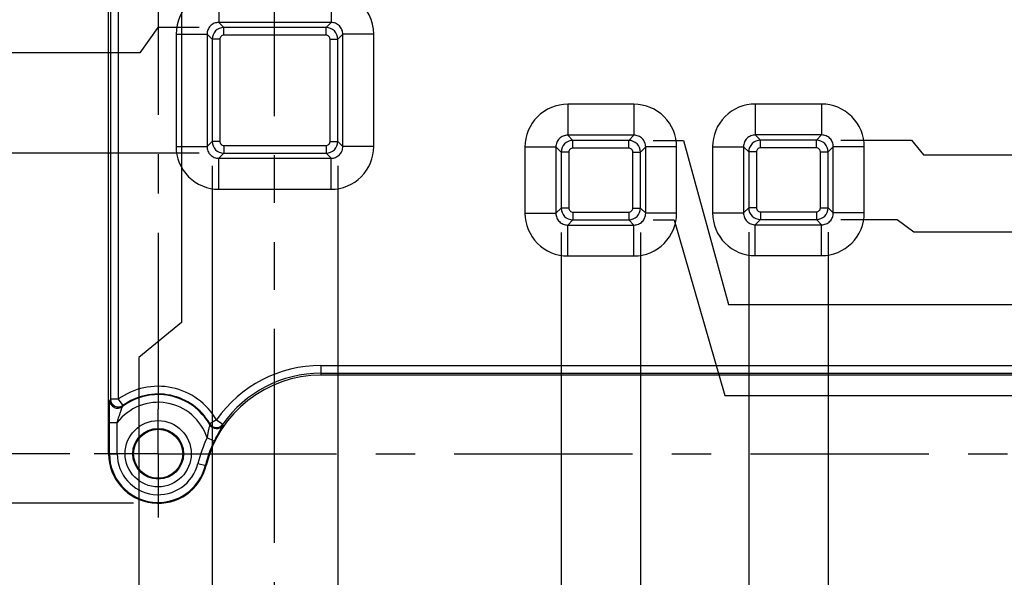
# Model space of a CAD drawing. Header units: inches. Extents: x 0 to 22, y 0 to 17.
# Tile 18 of 22: x 11.6 to 14.1, y 8.7 to 10.2. Entities that reach past the tile are written whole.
import ezdxf

# ---------------------------------------------------------------- set-up
doc = ezdxf.new("R2010")
doc.units = ezdxf.units.IN
doc.header["$LTSCALE"] = 1.21
doc.header["$MEASUREMENT"] = 0
doc.linetypes.add('CENTER', pattern=[0.6, 0.375, -0.075, 0.075, -0.075])
doc.linetypes.add('PHANTOM', pattern=[0.8, 0.45, -0.05, 0.1, -0.05, 0.1, -0.05])
doc.layers.get('0').update_dxf_attribs({"linetype": 'CONTINUOUS'})
for name, color, linetype in [('02___PRT_ALL_AXES', 7, 'CONTINUOUS'), ('DEFAULT_3', 7, 'PHANTOM'), ('DIMENSIONS', 7, 'CONTINUOUS')]:
    doc.layers.add(name, color=color, linetype=linetype)
doc.styles.get("Standard").update_dxf_attribs({"font": 'txt', "width": 0.8})
doc.dimstyles.new('DIMSTYLE_1', dxfattribs={"dimtxt": 0.15625, "dimasz": 0.1875, "dimexe": 0.125, "dimexo": 0.0625, "dimgap": 0.09, "dimtad": 0, "dimtih": 1, "dimtoh": 1, "dimzin": 4, "dimdsep": 46, "dimtxsty": 'STANDARD', "dimblk": '_FILLED', "dimblk1": '_FILLED', "dimblk2": '_FILLED', "dimcen": 0.09, "dimadec": 0, "dimazin": 0, "dimtfac": 1, "dimtofl": 0, "dimtmove": 0, "dimatfit": 3, "dimldrblk": '_FILLED', "dimfxl": 1, "dimtolj": 1, "dimtzin": 4, "dimarcsym": 0})

# ---------------------------------------------------------------- blocks, each defined once
blk = doc.blocks.new('*D3')
at = {"layer": 'DIMENSIONS', "color": 2, "linetype": 'CONTINUOUS'}
for p, q in [((11.9724, 10.2681), (11.9724, 9.3902)), ((11.9724, 9.3902), (11.8641, 9.3016)), ((11.8641, 9.3016), (11.8641, 8.2583))]:
    blk.add_line(p, q, dxfattribs=at)
at = {"layer": 'DIMENSIONS', "color": 2, "linetype": 'CONTINUOUS', "insert": (11.7859, 8.1802), "char_height": 0.15625, "width": 1.40625, "attachment_point": 3, "rotation": 90, "line_spacing_factor": 0.9}
blk.add_mtext('.185{\\Ftxt.shx;\\W1.000000;\\H0.156250; }[4.71]', dxfattribs=at)
blk = doc.blocks.new('_FILLED')
at = {"color": 0, "linetype": 'BYBLOCK'}
blk.add_solid([(0, 0), (-1, 0.167), (-1, -0.167)], dxfattribs=at)
blk = doc.blocks.new('*D4')
at = {"layer": 'DIMENSIONS', "color": 2, "linetype": 'CONTINUOUS'}
blk.add_line((12.0503, 9.7887), (12.0503, 8.2583), dxfattribs=at)
at = {"layer": 'DIMENSIONS', "color": 2, "linetype": 'CONTINUOUS', "insert": (11.9722, 8.1802), "char_height": 0.15625, "width": 1.40625, "attachment_point": 3, "rotation": 90, "line_spacing_factor": 0.9}
blk.add_mtext('.263{\\Ftxt.shx;\\W1.000000;\\H0.156250; }[6.69]', dxfattribs=at)
blk = doc.blocks.new('*D6')
at = {"layer": 'DIMENSIONS', "color": 2, "linetype": 'CONTINUOUS'}
blk.add_line((12.9385, 9.6192), (12.9385, 8.2583), dxfattribs=at)
at = {"layer": 'DIMENSIONS', "color": 2, "linetype": 'CONTINUOUS', "insert": (12.8604, 8.1802), "char_height": 0.15625, "width": 1.65625, "attachment_point": 3, "rotation": 90, "line_spacing_factor": 0.9}
blk.add_mtext('1.151{\\Ftxt.shx;\\W1.000000;\\H0.156250; }[29.25]', dxfattribs=at)
blk = doc.blocks.new('*D7')
at = {"layer": 'DIMENSIONS', "color": 2, "linetype": 'CONTINUOUS'}
blk.add_line((12.3702, 9.7887), (12.3702, 8.2583), dxfattribs=at)
at = {"layer": 'DIMENSIONS', "color": 2, "linetype": 'CONTINUOUS', "insert": (12.292, 8.1802), "char_height": 0.15625, "width": 1.53125, "attachment_point": 3, "rotation": 90, "line_spacing_factor": 0.9}
blk.add_mtext('.583{\\Ftxt.shx;\\W1.000000;\\H0.156250; }[14.81]', dxfattribs=at)
blk = doc.blocks.new('*D11')
at = {"layer": 'DIMENSIONS', "color": 2, "linetype": 'CONTINUOUS'}
blk.add_line((13.1406, 9.6192), (13.1406, 8.2583), dxfattribs=at)
at = {"layer": 'DIMENSIONS', "color": 2, "linetype": 'CONTINUOUS', "insert": (13.0625, 8.1802), "char_height": 0.15625, "width": 1.65625, "attachment_point": 3, "rotation": 90, "line_spacing_factor": 0.9}
blk.add_mtext('1.354{\\Ftxt.shx;\\W1.000000;\\H0.156250; }[34.38]', dxfattribs=at)
blk = doc.blocks.new('*D12')
at = {"layer": 'DIMENSIONS', "color": 2, "linetype": 'CONTINUOUS'}
blk.add_line((13.416, 9.6199), (13.416, 8.2583), dxfattribs=at)
at = {"layer": 'DIMENSIONS', "color": 2, "linetype": 'CONTINUOUS', "insert": (13.3378, 8.1802), "char_height": 0.15625, "width": 1.65625, "attachment_point": 3, "rotation": 90, "line_spacing_factor": 0.9}
blk.add_mtext('1.629{\\Ftxt.shx;\\W1.000000;\\H0.156250; }[41.37]', dxfattribs=at)
blk = doc.blocks.new('*D13')
at = {"layer": 'DIMENSIONS', "color": 2, "linetype": 'CONTINUOUS'}
blk.add_line((13.6181, 9.6199), (13.6181, 8.2583), dxfattribs=at)
at = {"layer": 'DIMENSIONS', "color": 2, "linetype": 'CONTINUOUS', "insert": (13.54, 8.1802), "char_height": 0.15625, "width": 1.65625, "attachment_point": 3, "rotation": 90, "line_spacing_factor": 0.9}
blk.add_mtext('1.831{\\Ftxt.shx;\\W1.000000;\\H0.156250; }[46.51]', dxfattribs=at)
blk = doc.blocks.new('*D14')
at = {"layer": 'DIMENSIONS', "color": 2, "linetype": 'CONTINUOUS'}
blk.add_line((14.1817, 9.8753), (14.1817, 8.2583), dxfattribs=at)
at = {"layer": 'DIMENSIONS', "color": 2, "linetype": 'CONTINUOUS', "insert": (14.1036, 8.1802), "char_height": 0.15625, "width": 1.65625, "attachment_point": 3, "rotation": 90, "line_spacing_factor": 0.9}
blk.add_mtext('2.395{\\Ftxt.shx;\\W1.000000;\\H0.156250; }[60.83]', dxfattribs=at)
blk = doc.blocks.new('*D15')
at = {"layer": 'DIMENSIONS', "color": 2, "linetype": 'CONTINUOUS'}
blk.add_line((14.4594, 9.8753), (14.4594, 8.2583), dxfattribs=at)
at = {"layer": 'DIMENSIONS', "color": 2, "linetype": 'CONTINUOUS', "insert": (14.3812, 8.1802), "char_height": 0.15625, "width": 1.65625, "attachment_point": 3, "rotation": 90, "line_spacing_factor": 0.9}
blk.add_mtext('2.672{\\Ftxt.shx;\\W1.000000;\\H0.156250; }[67.88]', dxfattribs=at)
blk = doc.blocks.new('*D32')
at = {"layer": 'DIMENSIONS', "color": 2, "linetype": 'CONTINUOUS'}
for p, q in [((13.6506, 9.8545), (13.8303, 9.8545)), ((13.8303, 9.8545), (13.8605, 9.8169)), ((13.8605, 9.8169), (16.2589, 9.8169))]:
    blk.add_line(p, q, dxfattribs=at)
at = {"layer": 'DIMENSIONS', "color": 2, "linetype": 'CONTINUOUS', "insert": (16.337, 9.8951), "char_height": 0.15625, "width": 1.65625, "attachment_point": 1, "line_spacing_factor": 0.9}
blk.add_mtext('2.202{\\Ftxt.shx;\\W1.000000;\\H0.156250; }[55.93]', dxfattribs=at)
blk = doc.blocks.new('*D33')
at = {"layer": 'DIMENSIONS', "color": 2, "linetype": 'CONTINUOUS'}
for p, q in [((13.1731, 9.8539), (13.2504, 9.8539)), ((13.2504, 9.8539), (13.3648, 9.4362)), ((13.3648, 9.4362), (16.2589, 9.4362))]:
    blk.add_line(p, q, dxfattribs=at)
at = {"layer": 'DIMENSIONS', "color": 2, "linetype": 'CONTINUOUS', "insert": (16.337, 9.5143), "char_height": 0.15625, "width": 1.65625, "attachment_point": 1, "line_spacing_factor": 0.9}
blk.add_mtext('2.203{\\Ftxt.shx;\\W1.000000;\\H0.156250; }[55.95]', dxfattribs=at)
blk = doc.blocks.new('*D34')
at = {"layer": 'DIMENSIONS', "color": 2, "linetype": 'CONTINUOUS'}
for p, q in [((13.1731, 9.6517), (13.2266, 9.6517)), ((13.2266, 9.6517), (13.3556, 9.2041)), ((13.3556, 9.2041), (16.2589, 9.2041))]:
    blk.add_line(p, q, dxfattribs=at)
at = {"layer": 'DIMENSIONS', "color": 2, "linetype": 'CONTINUOUS', "insert": (16.337, 9.2822), "char_height": 0.15625, "width": 1.65625, "attachment_point": 1, "line_spacing_factor": 0.9}
blk.add_mtext('2.405{\\Ftxt.shx;\\W1.000000;\\H0.156250; }[61.08]', dxfattribs=at)
blk = doc.blocks.new('*D35')
at = {"layer": 'DIMENSIONS', "color": 2, "linetype": 'CONTINUOUS'}
for p, q in [((13.6506, 9.6524), (13.7935, 9.6524)), ((13.7935, 9.6524), (13.8362, 9.6207)), ((13.8362, 9.6207), (16.2589, 9.6207))]:
    blk.add_line(p, q, dxfattribs=at)
at = {"layer": 'DIMENSIONS', "color": 2, "linetype": 'CONTINUOUS', "insert": (16.337, 9.6988), "char_height": 0.15625, "width": 1.65625, "attachment_point": 1, "line_spacing_factor": 0.9}
blk.add_mtext('2.404{\\Ftxt.shx;\\W1.000000;\\H0.156250; }[61.06]', dxfattribs=at)
blk = doc.blocks.new('*D36')
at = {"layer": 'DIMENSIONS', "color": 2, "linetype": 'CONTINUOUS'}
for p, q in [((11.9125, 10.1412), (11.8665, 10.0767)), ((12.0178, 10.1412), (11.9125, 10.1412)), ((11.8665, 10.0767), (11.1152, 10.0767))]:
    blk.add_line(p, q, dxfattribs=at)
at = {"layer": 'DIMENSIONS', "color": 2, "linetype": 'CONTINUOUS', "insert": (11.037, 10.1549), "char_height": 0.15625, "width": 1.65625, "attachment_point": 3, "line_spacing_factor": 0.9}
blk.add_mtext('1.915{\\Ftxt.shx;\\W1.000000;\\H0.156250; }[48.65]', dxfattribs=at)
blk = doc.blocks.new('*D37')
at = {"layer": 'DIMENSIONS', "color": 2, "linetype": 'CONTINUOUS'}
blk.add_line((12.0178, 9.8213), (11.1152, 9.8213), dxfattribs=at)
at = {"layer": 'DIMENSIONS', "color": 2, "linetype": 'CONTINUOUS', "insert": (11.037, 9.8994), "char_height": 0.15625, "width": 1.65625, "attachment_point": 3, "line_spacing_factor": 0.9}
blk.add_mtext('2.235{\\Ftxt.shx;\\W1.000000;\\H0.156250; }[56.77]', dxfattribs=at)
blk = doc.blocks.new('*D38')
at = {"layer": 'DIMENSIONS', "color": 2, "linetype": 'CONTINUOUS'}
for p, q in [((11.483, 9.1408), (11.1152, 9.1408)), ((11.5193, 9.0562), (11.483, 9.1408)), ((11.688, 9.0562), (11.5193, 9.0562))]:
    blk.add_line(p, q, dxfattribs=at)
at = {"layer": 'DIMENSIONS', "color": 2, "linetype": 'CONTINUOUS', "insert": (11.037, 9.2189), "char_height": 0.15625, "width": 1.65625, "attachment_point": 3, "line_spacing_factor": 0.9}
blk.add_mtext('3.000{\\Ftxt.shx;\\W1.000000;\\H0.156250; }[76.21]', dxfattribs=at)
blk = doc.blocks.new('*D39')
at = {"layer": 'DIMENSIONS', "color": 2, "linetype": 'CONTINUOUS'}
blk.add_line((11.8505, 8.9302), (11.1152, 8.9302), dxfattribs=at)
at = {"layer": 'DIMENSIONS', "color": 2, "linetype": 'CONTINUOUS', "insert": (11.037, 9.0083), "char_height": 0.15625, "width": 1.65625, "attachment_point": 3, "line_spacing_factor": 0.9}
blk.add_mtext('3.126{\\Ftxt.shx;\\W1.000000;\\H0.156250; }[79.41]', dxfattribs=at)

msp = doc.modelspace()

# ---------------------------------------------------------------- linework, layer by layer
at = {"color": 7, "linetype": 'CONTINUOUS'}
for p, q in [((11.787, 9.0562), (11.787, 11.9304)), ((11.7919, 11.7416), (11.7919, 9.1948)), ((11.8115, 11.7416), (11.8115, 9.1948)), ((12.0673, 10.2209), (12.0673, 10.1541)), ((12.3531, 10.2209), (12.3531, 10.1541)), ((12.0803, 10.1412), (12.0673, 10.1541)), ((12.3531, 10.1541), (12.0673, 10.1541)), ((12.3402, 10.1412), (12.3531, 10.1541)), ((11.9587, 10.1241), (11.9587, 9.8383)), ((11.9587, 10.1241), (12.0374, 10.1241)), ((12.0374, 10.1241), (12.0374, 9.8383)), ((12.0503, 10.1112), (12.0374, 10.1241)), ((12.0803, 10.1215), (12.0803, 10.1412)), ((12.3402, 10.1412), (12.0803, 10.1412)), ((12.3402, 10.1215), (12.3402, 10.1412)), ((12.3702, 10.1112), (12.3831, 10.1241)), ((12.3831, 9.8383), (12.3831, 10.1241)), ((12.4618, 10.1241), (12.3831, 10.1241)), ((12.4618, 9.8383), (12.4618, 10.1241)), ((12.0503, 10.1112), (12.0503, 9.8512)), ((12.07, 10.1112), (12.0503, 10.1112)), ((12.07, 10.1112), (12.07, 9.8512)), ((12.3402, 10.1215), (12.0803, 10.1215)), ((12.3505, 9.8512), (12.3505, 10.1112)), ((12.3505, 10.1112), (12.3702, 10.1112)), ((12.3702, 9.8512), (12.3702, 10.1112)), ((12.9553, 9.9457), (12.9553, 9.867)), ((13.1238, 9.9457), (12.9553, 9.9457)), ((13.1238, 9.9457), (13.1238, 9.867)), ((13.6013, 9.9464), (13.4328, 9.9464)), ((13.4328, 9.9464), (13.4328, 9.8677)), ((13.6013, 9.9464), (13.6013, 9.8677)), ((12.0503, 9.8512), (12.0374, 9.8383)), ((12.07, 9.8512), (12.0503, 9.8512)), ((12.3505, 9.8512), (12.3702, 9.8512)), ((12.3702, 9.8512), (12.3831, 9.8383)), ((12.9685, 9.8539), (12.9553, 9.867)), ((13.1238, 9.867), (12.9553, 9.867)), ((12.9685, 9.8342), (12.9685, 9.8539)), ((13.1106, 9.8539), (12.9685, 9.8539)), ((13.1106, 9.8539), (13.1238, 9.867)), ((13.1106, 9.8342), (13.1106, 9.8539)), ((13.6013, 9.8677), (13.4328, 9.8677)), ((13.4459, 9.8545), (13.4328, 9.8677)), ((13.5881, 9.8545), (13.4459, 9.8545)), ((13.4459, 9.8348), (13.4459, 9.8545)), ((13.5881, 9.8545), (13.6013, 9.8677)), ((13.5881, 9.8348), (13.5881, 9.8545)), ((11.9587, 9.8383), (12.0374, 9.8383)), ((12.0803, 9.8409), (12.0803, 9.8213)), ((12.0803, 9.8409), (12.3402, 9.8409)), ((12.3402, 9.8409), (12.3402, 9.8213)), ((12.4618, 9.8383), (12.3831, 9.8383)), ((12.8466, 9.8371), (12.8466, 9.6685)), ((12.8466, 9.8371), (12.9253, 9.8371)), ((12.9385, 9.8239), (12.9253, 9.8371)), ((12.9253, 9.8371), (12.9253, 9.6685)), ((12.9385, 9.8239), (12.9385, 9.6817)), ((12.9582, 9.8239), (12.9385, 9.8239)), ((12.9582, 9.8239), (12.9582, 9.6817)), ((13.1106, 9.8342), (12.9685, 9.8342)), ((13.121, 9.8239), (13.1406, 9.8239)), ((13.121, 9.6817), (13.121, 9.8239)), ((13.1406, 9.8239), (13.1538, 9.8371)), ((13.1406, 9.6817), (13.1406, 9.8239)), ((13.2325, 9.8371), (13.1538, 9.8371)), ((13.1538, 9.6685), (13.1538, 9.8371)), ((13.2325, 9.6685), (13.2325, 9.8371)), ((13.3241, 9.8377), (13.4028, 9.8377)), ((13.3241, 9.8377), (13.3241, 9.6692)), ((13.416, 9.8245), (13.4028, 9.8377)), ((13.4028, 9.8377), (13.4028, 9.6692)), ((13.4356, 9.8245), (13.416, 9.8245)), ((13.416, 9.8245), (13.416, 9.6824)), ((13.4356, 9.8245), (13.4356, 9.6824)), ((13.5881, 9.8348), (13.4459, 9.8348)), ((13.5984, 9.8245), (13.6181, 9.8245)), ((13.5984, 9.6824), (13.5984, 9.8245)), ((13.6181, 9.8245), (13.6313, 9.8377)), ((13.6181, 9.6824), (13.6181, 9.8245)), ((13.71, 9.8377), (13.6313, 9.8377)), ((13.6313, 9.6692), (13.6313, 9.8377)), ((13.71, 9.6692), (13.71, 9.8377)), ((12.0803, 9.8213), (12.0673, 9.8083)), ((12.0673, 9.7297), (12.0673, 9.8083)), ((12.0673, 9.8083), (12.3531, 9.8083)), ((12.0803, 9.8213), (12.3402, 9.8213)), ((12.3402, 9.8213), (12.3531, 9.8083)), ((12.3531, 9.7297), (12.3531, 9.8083)), ((12.0673, 9.7297), (12.3531, 9.7297)), ((12.9385, 9.6817), (12.9253, 9.6685)), ((12.9582, 9.6817), (12.9385, 9.6817)), ((13.121, 9.6817), (13.1406, 9.6817)), ((13.1406, 9.6817), (13.1538, 9.6685)), ((13.416, 9.6824), (13.4028, 9.6692)), ((13.4356, 9.6824), (13.416, 9.6824)), ((13.5984, 9.6824), (13.6181, 9.6824)), ((13.6181, 9.6824), (13.6313, 9.6692)), ((12.8466, 9.6685), (12.9253, 9.6685)), ((12.9685, 9.6517), (12.9553, 9.6385)), ((12.9685, 9.6714), (13.1106, 9.6714)), ((12.9685, 9.6714), (12.9685, 9.6517)), ((12.9685, 9.6517), (13.1107, 9.6517)), ((13.1106, 9.6714), (13.1106, 9.6517)), ((13.1107, 9.6517), (13.1238, 9.6385)), ((13.2325, 9.6685), (13.1538, 9.6685)), ((13.3241, 9.6692), (13.4028, 9.6692)), ((13.4459, 9.6524), (13.4328, 9.6392)), ((13.4459, 9.6721), (13.5881, 9.6721)), ((13.4459, 9.6721), (13.4459, 9.6524)), ((13.4459, 9.6524), (13.5881, 9.6524)), ((13.5881, 9.6721), (13.5881, 9.6524)), ((13.5881, 9.6524), (13.6013, 9.6392)), ((13.71, 9.6692), (13.6313, 9.6692)), ((12.9553, 9.6385), (13.1238, 9.6385)), ((12.9553, 9.5598), (12.9553, 9.6385)), ((13.1238, 9.5598), (13.1238, 9.6385)), ((13.4328, 9.6392), (13.6013, 9.6392)), ((13.4328, 9.5605), (13.4328, 9.6392)), ((13.6013, 9.5605), (13.6013, 9.6392)), ((12.9553, 9.5598), (13.1238, 9.5598)), ((13.4328, 9.5605), (13.6013, 9.5605)), ((12.3272, 9.2809), (12.3272, 9.2564)), ((12.3272, 9.2809), (14.3979, 9.2809)), ((12.3272, 9.2613), (14.3979, 9.2613)), ((14.3979, 9.2564), (12.3272, 9.2564)), ((11.8115, 9.1948), (11.7919, 9.1948)), ((11.8115, 9.1948), (11.8232, 9.1789)), ((11.7891, 9.0562), (11.7891, 9.1355)), ((11.7891, 9.1355), (11.8088, 9.1355)), ((11.8088, 9.0562), (11.8088, 9.1355)), ((12.0614, 9.1427), (12.0445, 9.1328)), ((12.0614, 9.1427), (12.0776, 9.1314)), ((12.0553, 9.0881), (12.0376, 9.0967)), ((11.787, 9.0562), (11.8088, 9.0562)), ((12.0144, 9.0318), (12.0355, 9.0267))]:
    msp.add_line(p, q, dxfattribs=at)
for radius in [0.0843, 0.0646, 0.0625]:
    msp.add_circle((11.913, 9.0562), radius, dxfattribs=at)
for centre, radius, start, end in [((12.0673, 10.1241), 0.1086, 128.6787, 180.012), ((12.3531, 10.1241), 0.1087, 359.9901, 53.6308), ((12.0803, 10.1112), 0.03, 90.0577, 179.9469), ((12.3402, 10.1112), 0.03, 0.0577, 89.9469), ((12.0803, 10.1112), 0.0103, 89.9994, 180.0006), ((12.3402, 10.1112), 0.0103, 359.9994, 90.0006), ((12.9553, 9.8371), 0.1087, 89.9883, 180.0115), ((13.1239, 9.8371), 0.1087, 359.9883, 90.0115), ((13.4327, 9.8377), 0.1087, 89.9883, 180.0115), ((13.6013, 9.8377), 0.1087, 359.9883, 90.0115), ((12.0803, 9.8513), 0.03, 180.0577, 269.9469), ((12.0803, 9.8512), 0.0103, 179.9994, 270.0006), ((12.3402, 9.8513), 0.03, 270.0577, 359.9469), ((12.3402, 9.8512), 0.0103, 269.9994, 0.0006), ((12.9685, 9.8238), 0.03, 90.0577, 179.9469), ((13.1106, 9.8238), 0.03, 0.0577, 89.9469), ((13.446, 9.8245), 0.03, 90.0577, 179.9469), ((13.5881, 9.8245), 0.03, 0.0577, 89.9469), ((12.0673, 9.8383), 0.1087, 179.9883, 270.0115), ((12.3531, 9.8383), 0.1087, 269.9883, 0.0115), ((12.9685, 9.8239), 0.0103, 89.9994, 180.0006), ((13.1106, 9.8239), 0.0103, 359.9994, 90.0006), ((13.4459, 9.8245), 0.0103, 89.9994, 180.0006), ((13.5881, 9.8245), 0.0103, 359.9994, 90.0006), ((12.9685, 9.6817), 0.03, 180.0577, 269.9469), ((12.9685, 9.6817), 0.0103, 179.9994, 270.0006), ((13.1106, 9.6817), 0.0103, 269.9994, 0.0006), ((13.1106, 9.6817), 0.03, 270.0577, 359.9469), ((13.446, 9.6824), 0.03, 180.0577, 269.9469), ((13.4459, 9.6824), 0.0103, 179.9994, 270.0006), ((13.5881, 9.6824), 0.03, 270.0577, 359.9469), ((13.5881, 9.6824), 0.0103, 269.9994, 0.0006), ((12.9553, 9.6685), 0.1087, 179.9883, 270.0115), ((13.1239, 9.6685), 0.1087, 269.9883, 0.0115), ((13.4327, 9.6692), 0.1087, 179.9883, 270.0115), ((13.6013, 9.6692), 0.1087, 269.9883, 0.0115), ((12.3272, 8.9564), 0.3245, 90, 144.9725), ((12.3272, 8.9564), 0.3, 90, 166.4513), ((12.3272, 8.9564), 0.3048, 90, 144.9725), ((11.913, 9.0562), 0.1718, 30.2232, 126.2203), ((11.913, 9.0562), 0.1507, 29.4704, 127.1698), ((11.913, 9.0562), 0.1521, 30.2232, 126.2203), ((12.1332, 9.0217), 0.3828, 153.1096, 153.5844), ((11.8116, 9.1949), 0.0197, 180.2116, 306.0086), ((11.913, 9.0562), 0.131, 18.0027, 142.7299), ((12.1458, 9.0354), 0.3531, 156.0198, 156.4877), ((11.2691, 9.2094), 0.7792, 354.1782, 354.358), ((12.0613, 9.1401), 0.0197, 209.6325, 325.2083), ((12.0615, 9.1427), 0.0197, 210.3799, 324.8157), ((11.288, 9.1418), 0.7897, 359.0612, 359.2459), ((12.3272, 8.9564), 0.3218, 154.1516, 166.4513), ((12.3272, 8.9564), 0.3021, 154.1516, 166.4513), ((11.913, 9.0562), 0.126, 180, 346.4513), ((11.913, 9.0562), 0.1239, 180, 346.4513), ((11.913, 9.0562), 0.1042, 180, 346.4513)]:
    msp.add_arc(centre, radius, start, end, dxfattribs=at)
for points, knots in [([(12.0673, 10.1541), (12.0634, 10.1541), (12.0555, 10.1526), (12.0455, 10.1459), (12.0389, 10.1359), (12.0373, 10.128), (12.0374, 10.1241)], [0, 0, 0, 0, 0.249744, 0.499999, 0.750255, 1, 1, 1, 1]), ([(12.3831, 10.1241), (12.3831, 10.128), (12.3816, 10.1359), (12.3749, 10.1459), (12.3649, 10.1526), (12.357, 10.1541), (12.3531, 10.1541)], [0, 0, 0, 0, 0.249744, 0.499999, 0.750255, 1, 1, 1, 1]), ([(12.9553, 9.867), (12.9514, 9.8671), (12.9435, 9.8655), (12.9335, 9.8589), (12.9268, 9.8489), (12.9253, 9.841), (12.9253, 9.8371)], [0, 0, 0, 0, 0.249744, 0.499999, 0.750255, 1, 1, 1, 1]), ([(13.1538, 9.8371), (13.1538, 9.841), (13.1523, 9.8489), (13.1456, 9.8589), (13.1356, 9.8655), (13.1277, 9.8671), (13.1238, 9.867)], [0, 0, 0, 0, 0.249744, 0.499999, 0.750255, 1, 1, 1, 1]), ([(13.4328, 9.8677), (13.4289, 9.8677), (13.421, 9.8662), (13.411, 9.8595), (13.4043, 9.8495), (13.4028, 9.8416), (13.4028, 9.8377)], [0, 0, 0, 0, 0.249744, 0.499999, 0.750255, 1, 1, 1, 1]), ([(13.6313, 9.8377), (13.6313, 9.8416), (13.6298, 9.8495), (13.6231, 9.8595), (13.6131, 9.8662), (13.6052, 9.8677), (13.6013, 9.8677)], [0, 0, 0, 0, 0.249744, 0.499999, 0.750255, 1, 1, 1, 1]), ([(12.0374, 9.8383), (12.0373, 9.8344), (12.0389, 9.8265), (12.0455, 9.8165), (12.0555, 9.8099), (12.0634, 9.8083), (12.0673, 9.8083)], [0, 0, 0, 0, 0.249744, 0.499999, 0.750255, 1, 1, 1, 1]), ([(12.3531, 9.8083), (12.357, 9.8083), (12.3649, 9.8099), (12.3749, 9.8165), (12.3816, 9.8265), (12.3831, 9.8344), (12.3831, 9.8383)], [0, 0, 0, 0, 0.249744, 0.499999, 0.750255, 1, 1, 1, 1]), ([(12.9253, 9.6685), (12.9253, 9.6646), (12.9268, 9.6567), (12.9335, 9.6467), (12.9435, 9.6401), (12.9514, 9.6385), (12.9553, 9.6385)], [0, 0, 0, 0, 0.249744, 0.499999, 0.750255, 1, 1, 1, 1]), ([(13.1238, 9.6385), (13.1277, 9.6385), (13.1356, 9.6401), (13.1456, 9.6467), (13.1523, 9.6567), (13.1538, 9.6646), (13.1538, 9.6685)], [0, 0, 0, 0, 0.249744, 0.499999, 0.750255, 1, 1, 1, 1]), ([(13.4028, 9.6692), (13.4028, 9.6653), (13.4043, 9.6574), (13.411, 9.6474), (13.421, 9.6407), (13.4289, 9.6392), (13.4328, 9.6392)], [0, 0, 0, 0, 0.249744, 0.499999, 0.750255, 1, 1, 1, 1]), ([(13.6013, 9.6392), (13.6052, 9.6392), (13.6131, 9.6407), (13.6231, 9.6474), (13.6298, 9.6574), (13.6313, 9.6653), (13.6313, 9.6692)], [0, 0, 0, 0, 0.249744, 0.499999, 0.750255, 1, 1, 1, 1]), ([(11.7891, 9.1355), (11.7891, 9.1417), (11.7892, 9.1509), (11.7893, 9.1629), (11.7894, 9.1713), (11.7896, 9.1788), (11.7898, 9.1843), (11.79, 9.1878), (11.7901, 9.1898), (11.7903, 9.1911), (11.7903, 9.1917), (11.7905, 9.1919)], [0, 0, 0, 0, 0.32926, 0.488389, 0.638615, 0.773762, 0.885539, 0.929591, 0.964052, 0.987787, 1, 1, 1, 1]), ([(11.7905, 9.1919), (11.7905, 9.1884), (11.7925, 9.181), (11.8009, 9.1735), (11.8121, 9.1714), (11.8191, 9.1741), (11.822, 9.1763)], [0, 0, 0, 0, 0.249878, 0.5, 0.750122, 1, 1, 1, 1]), ([(11.8088, 9.1355), (11.81, 9.1396), (11.8118, 9.1456), (11.8143, 9.1535), (11.8162, 9.1593), (11.818, 9.1648), (11.8194, 9.1692), (11.8204, 9.1722), (11.8211, 9.174), (11.8216, 9.1754), (11.8219, 9.1761), (11.822, 9.1763)], [0, 0, 0, 0, 0.29432, 0.440122, 0.583243, 0.720689, 0.846353, 0.901184, 0.947453, 0.981675, 1, 1, 1, 1]), ([(12.0442, 9.1303), (12.0442, 9.1302), (12.0441, 9.1297), (12.044, 9.1288), (12.0437, 9.1275), (12.0431, 9.1252), (12.0422, 9.1218), (12.0411, 9.1173), (12.0401, 9.1124), (12.0389, 9.1055), (12.0381, 9.1002), (12.0376, 9.0967)], [0, 0, 0, 0, 0.014554, 0.041814, 0.080522, 0.129014, 0.248036, 0.386366, 0.534796, 0.688357, 1, 1, 1, 1]), ([(12.0775, 9.1288), (12.0775, 9.1287), (12.0773, 9.1282), (12.0769, 9.1274), (12.0763, 9.1263), (12.075, 9.124), (12.0729, 9.1204), (12.0699, 9.1153), (12.0664, 9.1093), (12.0614, 9.1002), (12.0577, 9.093), (12.0553, 9.0881)], [0, 0, 0, 0, 0.010096, 0.029632, 0.058517, 0.096471, 0.197418, 0.327352, 0.479357, 0.646336, 1, 1, 1, 1])]:
    msp.add_open_spline(points, degree=3, knots=knots, dxfattribs=at)
at = {"layer": '02___PRT_ALL_AXES', "color": 7, "linetype": 'CENTER'}
for p, q in [((11.913, 11.8802), (11.913, 9.17)), ((11.913, 9.0562), (11.913, 9.17)), ((11.913, 9.0562), (11.7505, 9.0562)), ((11.913, 9.0562), (11.913, 8.8937)), ((11.913, 9.0562), (14.6495, 9.0562))]:
    msp.add_line(p, q, dxfattribs=at)
at = {"layer": 'DEFAULT_3', "color": 7, "linetype": 'PHANTOM'}
msp.add_line((12.2083, 14.8064), (12.2083, 6.1802), dxfattribs=at)

# ---------------------------------------------------------------- dimensions: what is measured, and where the dimension line sits
at = {"layer": 'DIMENSIONS', "color": 2, "linetype": 'CONTINUOUS'}
for feature_location, offset, dtype, origin, picture, middle in [((12.0178, 10.1412), (-0.9026, -0.0644), 0, (12.0803, 12.0564), '*D36', (10.2089, 10.0767)), ((12.0178, 9.8213), (-0.9026, 0), 0, (12.0803, 12.0564), '*D37', (10.2089, 9.8213)), ((11.688, 9.0562), (-0.5729, 0.0846), 0, (11.7505, 12.0564), '*D38', (10.2089, 9.1408)), ((11.8505, 8.9302), (-0.7354, 0), 0, (11.913, 12.0564), '*D39', (10.2089, 8.9302)), ((13.1731, 9.8539), (3.0858, -0.4177), 0, (13.1106, 12.0564), '*D33', (17.1652, 9.4362)), ((13.1731, 9.6517), (3.0858, -0.4477), 0, (13.1106, 12.0564), '*D34', (17.1652, 9.2041)), ((13.6506, 9.8545), (2.6083, -0.0376), 0, (13.4459, 12.0564), '*D32', (17.1652, 9.8169)), ((13.6506, 9.6524), (2.6083, -0.0317), 0, (13.4459, 12.0564), '*D35', (17.1652, 9.6207)), ((11.9724, 10.2681), (-0.1083, -2.0097), 0, (11.787, 10.3306), '*D3', (11.8641, 7.4771)), ((14.4594, 9.8753), (0, -1.617), 1, (11.787, 10.1555), '*D15', (14.4594, 7.3521)), ((12.0503, 9.7887), (0, -1.5304), 1, (11.787, 10.1112), '*D4', (12.0503, 7.4771)), ((12.3702, 9.7887), (0, -1.5304), 1, (11.787, 10.1112), '*D7', (12.3702, 7.4146)), ((14.1817, 9.8753), (0, -1.617), 1, (11.787, 9.9378), '*D14', (14.1817, 7.3521)), ((13.416, 9.6199), (0, -1.3615), 1, (11.787, 9.6824), '*D12', (13.416, 7.3521)), ((13.6181, 9.6199), (0, -1.3615), 1, (11.787, 9.6824), '*D13', (13.6181, 7.3521)), ((12.9385, 9.6192), (0, -1.3609), 1, (11.787, 9.6817), '*D6', (12.9385, 7.3521)), ((13.1406, 9.6192), (0, -1.3609), 1, (11.787, 9.6817), '*D11', (13.1406, 7.3521))]:
    dim = msp.add_ordinate_dim(feature_location=feature_location, offset=offset, dtype=dtype, origin=origin, dimstyle='DIMSTYLE_1', override={"dimtad": 1, "dimtih": 0, "dimtoh": 0}, dxfattribs=at)
    dim.commit()
    dim.dimension.update_dxf_attribs({"geometry": picture, "text_midpoint": middle})

doc.saveas('drawing.dxf')
